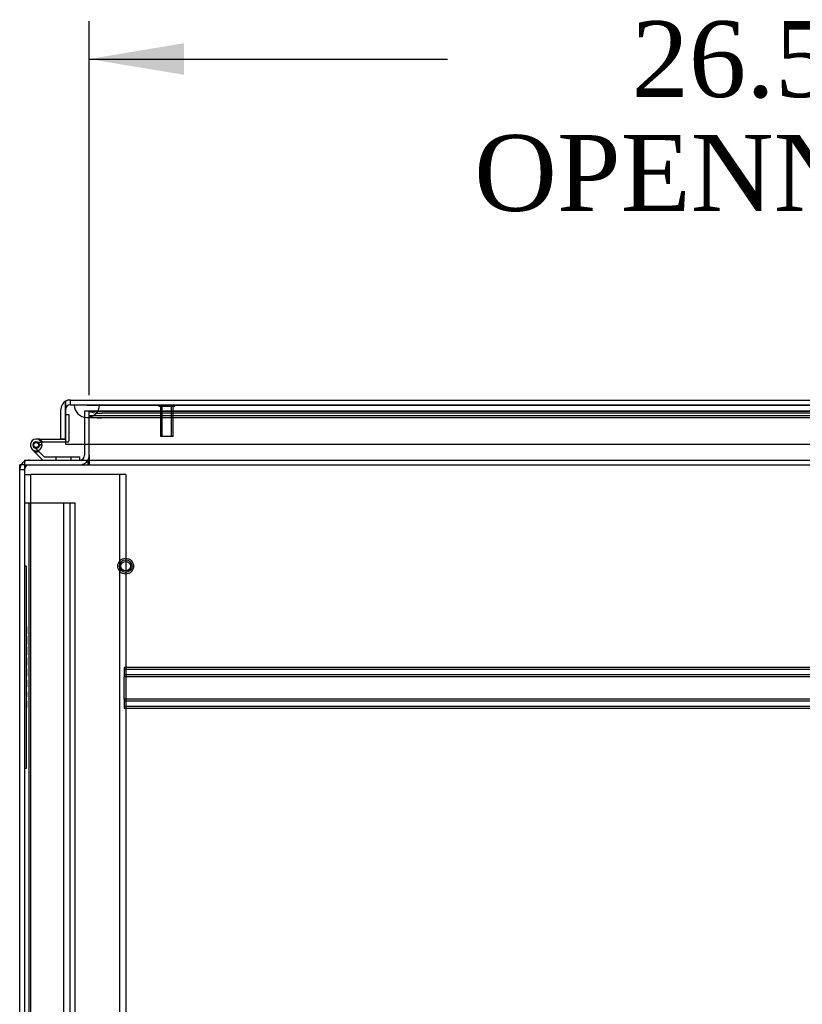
# Model space of a CAD drawing. Header units: inches. Extents: x 1 to 359, y -2 to 239.
# Tile 2 of 67: x 79 to 95, y 22 to 41. Entities that reach past the tile are written whole.
import ezdxf
from ezdxf.enums import TextEntityAlignment as Align
from ezdxf.lldxf.tags import DXFTag

# ---------------------------------------------------------------- set-up
doc = ezdxf.new("R2010")
doc.units = ezdxf.units.IN
doc.header["$MEASUREMENT"] = 0
for name, color, linetype in [('COM50677-1', 7, 'Continuous'), ('COM53964-2', 7, 'Continuous'), ('COM54746-60', 7, 'Continuous'), ('COM70216', 7, 'Continuous'), ('COM70220', 7, 'Continuous'), ('COM71195-7', 7, 'Continuous'), ('COM71298-7', 7, 'Continuous'), ('COM71299-7', 7, 'Continuous'), ('COM71300-7', 7, 'Continuous'), ('Default', 7, 'Continuous'), ('QLB20185', 7, 'Continuous'), ('STD26258', 7, 'Continuous')]:
    doc.layers.add(name, color=color, linetype=linetype)
doc.styles.add('SEACAD_Times_New_Roman', font='times.ttf')
tags = doc.linetypes.add('HIDDEN2', pattern=[0.1875, 0.125, -0.0625]).pattern_tags.tags
tags[6:7] = [DXFTag(74, 4), DXFTag(75, 0), DXFTag(340, '0'), DXFTag(46, 0.0), DXFTag(50, 0.0), DXFTag(44, 0.0), DXFTag(45, 0.0)]
tags[4:5] = [DXFTag(74, 4), DXFTag(75, 0), DXFTag(340, '0'), DXFTag(46, 0.0), DXFTag(50, 0.0), DXFTag(44, 0.0), DXFTag(45, 0.0)]
doc.dimstyles.new('HAMMOND_(STH_-_300x200)', dxfattribs={"dimtxt": 1.5, "dimasz": 1.875, "dimexe": 0.75, "dimexo": 0.75, "dimgap": 0.375, "dimtad": 0, "dimtih": 1, "dimtoh": 1, "dimzin": 0, "dimdsep": 46, "dimtxsty": 'SEACAD_Times_New_Roman', "dimblk1": '_SE_FILLED', "dimblk2": '_SE_FILLED', "dimsah": 1, "dimcen": 0.75, "dimadec": 0, "dimazin": 0, "dimtfac": 0.8, "dimtofl": 0, "dimtmove": 0, "dimatfit": 3, "dimfxl": 1, "dimtolj": 1, "dimtzin": 0, "dimarcsym": 0})

# ---------------------------------------------------------------- blocks, each defined once
blk = doc.blocks.new('SE2')
at = {"layer": 'COM50677-1', "color": 7, "linetype": 'HIDDEN2'}
for p, q in [((79.271, 32.22), (79.396, 32.22)), ((79.456, 32.22), (79.396, 32.22)), ((79.396, 8.72), (79.396, 32.22)), ((81.086, 32.22), (79.456, 32.22)), ((81.146, 32.22), (81.086, 32.22)), ((81.146, 32.22), (81.146, 8.72)), ((81.271, 32.22), (81.146, 32.22)), ((81.271, 32.22), (81.271, 8.72))]:
    blk.add_line(p, q, dxfattribs=at)
at = {"layer": 'COM53964-2', "color": 7, "linetype": 'HIDDEN2'}
for p, q in [((79.271, 31.659), (79.409, 31.659)), ((79.366, 9.284), (79.366, 31.659)), ((79.409, 31.659), (80.133, 31.659)), ((80.05, 9.284), (80.05, 31.659)), ((80.133, 31.659), (80.271, 31.659)), ((80.176, 9.284), (80.176, 31.659)), ((80.271, 9.284), (80.271, 31.659))]:
    blk.add_line(p, q, dxfattribs=at)
at = {"layer": 'COM54746-60', "color": 7, "linetype": 'Continuous'}
for p, q in [((80.083, 33.404), (80.083, 33.404)), ((79.57, 32.917), (79.503, 32.917)), ((79.57, 32.917), (80.083, 32.917)), ((80.083, 32.917), (80.083, 32.919)), ((79.636, 32.502), (79.424, 32.713)), ((79.467, 32.758), (79.661, 32.564)), ((79.62, 32.8), (79.558, 32.8)), ((79.606, 32.855), (79.626, 32.855)), ((80.083, 32.855), (79.626, 32.855)), ((79.661, 32.564), (80.355, 32.564)), ((80.355, 32.564), (80.355, 32.502))]:
    blk.add_line(p, q, dxfattribs=at)
at = {"layer": 'COM54746-60', "color": 7, "linetype": 'HIDDEN2'}
for p, q in [((80.083, 33.404), (80.145, 33.404)), ((80.145, 33.404), (80.145, 32.88)), ((79.44, 32.787), (79.44, 32.812)), ((79.49, 32.862), (79.515, 32.862)), ((79.515, 32.737), (79.49, 32.737)), ((79.503, 32.855), (79.606, 32.855)), ((79.62, 32.81), (79.558, 32.805)), ((79.565, 32.812), (79.565, 32.787)), ((80.12, 32.855), (80.083, 32.855)), ((79.89, 32.564), (79.89, 32.502)), ((80.194, 32.502), (80.194, 32.564))]:
    blk.add_line(p, q, dxfattribs=at)
at = {"layer": 'COM54746-60', "color": 7, "linetype": 'Continuous'}
blk.add_circle((79.503, 32.8), 0.05, dxfattribs=at)
for radius, start, end in [(0.117, 0, 227.608), (0.135, 24.0421, 60.0736), (0.055, 0, 228.8041), (0.055, 228.8041, 0), (0.117, 287.0274, 0)]:
    blk.add_arc((79.503, 32.8), radius, start, end, dxfattribs=at)
at = {"layer": 'COM54746-60', "color": 7, "linetype": 'HIDDEN2'}
for centre, radius, start, end in [((80.12, 32.88), 0.025, 270, 0), ((79.503, 32.8), 0.117, 227.608, 287.0274), ((79.49, 32.812), 0.05, 90, 180), ((79.49, 32.787), 0.05, 180, 270), ((79.515, 32.812), 0.05, 0, 90), ((79.515, 32.787), 0.05, 270, 0), ((79.503, 32.8), 0.135, 255.0294, 291.0142)]:
    blk.add_arc(centre, radius, start, end, dxfattribs=at)
at = {"layer": 'COM70216', "color": 7, "linetype": 'HIDDEN2'}
for p, q in [((106.738, 28.407), (81.238, 28.407)), ((81.238, 28.407), (81.238, 28.364)), ((106.738, 28.367), (81.238, 28.367)), ((81.238, 28.364), (81.238, 28.262)), ((81.238, 28.262), (81.238, 28.219)), ((106.738, 28.259), (81.238, 28.259)), ((81.238, 27.782), (81.238, 28.219)), ((106.738, 28.219), (81.238, 28.219)), ((106.738, 27.782), (81.238, 27.782)), ((81.238, 27.782), (81.238, 27.739)), ((106.738, 27.742), (81.238, 27.742)), ((81.238, 27.739), (81.238, 27.637)), ((81.238, 27.637), (81.238, 27.594)), ((106.738, 27.634), (81.238, 27.634)), ((106.738, 27.594), (81.238, 27.594))]:
    blk.add_line(p, q, dxfattribs=at)
at = {"layer": 'COM70220', "color": 7, "linetype": 'HIDDEN2'}
for p, q in [((80.255, 33.593), (80.754, 33.593)), ((80.255, 33.592), (80.255, 33.593)), ((80.255, 33.592), (80.754, 33.592)), ((80.504, 33.59), (80.255, 33.592)), ((80.753, 33.592), (80.504, 33.59)), ((80.504, 33.59), (80.754, 33.59)), ((80.753, 33.593), (80.753, 33.592)), ((80.754, 33.593), (107.222, 33.593)), ((80.754, 33.592), (107.222, 33.592)), ((80.754, 33.59), (107.222, 33.59)), ((80.504, 33.344), (80.754, 33.344)), ((80.754, 33.344), (107.222, 33.344))]:
    blk.add_line(p, q, dxfattribs=at)
blk.add_arc((80.504, 33.594), 0.25, 180, 0, dxfattribs=at)
at = {"layer": 'COM71195-7', "color": 7, "linetype": 'Continuous'}
for p, q in [((80.083, 33.663), (80.083, 33.499)), ((80.083, 33.499), (80.083, 33.663)), ((80.178, 33.689), (107.798, 33.689)), ((79.988, 32.919), (79.988, 33.499)), ((80.083, 32.919), (80.083, 33.499)), ((80.083, 33.499), (80.083, 32.814)), ((79.988, 32.919), (80.083, 32.919)), ((80.083, 32.814), (107.893, 32.814))]:
    blk.add_line(p, q, dxfattribs=at)
at = {"layer": 'COM71195-7', "color": 7, "linetype": 'HIDDEN2'}
for q in [(80.178, 33.689), (107.798, 33.594)]:
    blk.add_line((80.178, 33.594), q, dxfattribs=at)
at = {"layer": 'COM71195-7', "color": 7, "linetype": 'Continuous'}
for start, end in [(120, 180), (90, 120)]:
    blk.add_arc((80.178, 33.499), 0.19, start, end, dxfattribs=at)
at = {"layer": 'COM71195-7', "color": 7, "linetype": 'HIDDEN2'}
blk.add_arc((80.178, 33.499), 0.095, 90, 180, dxfattribs=at)
at = {"layer": 'COM71195-7', "color": 7, "linetype": 'Continuous'}
blk.add_ellipse((80.178, 33.499), major_axis=(0, -0.19), ratio=0.999171, start_param=3.141593, end_param=3.665191, dxfattribs=at)
at = {"layer": 'COM71195-7', "color": 7, "linetype": 'HIDDEN2'}
blk.add_ellipse((80.178, 33.499), major_axis=(0, -0.095), ratio=0.999171, start_param=3.141593, end_param=4.712389, dxfattribs=at)
at = {"layer": 'COM71298-7', "color": 7, "linetype": 'HIDDEN2'}
for p, q in [((80.551, 33.469), (80.551, 33.471)), ((80.552, 33.469), (80.551, 33.471)), ((107.589, 33.471), (80.551, 33.471)), ((107.589, 33.376), (80.551, 33.376)), ((107.339, 33.428), (80.801, 33.428)), ((107.339, 33.335), (80.801, 33.335))]:
    blk.add_line(p, q, dxfattribs=at)
for centre, major_axis, start_param, end_param in [((80.801, 33.472), (0.25, 0), 3.211698, 4.712389), ((80.801, 33.378), (-0.25, 0), 0.070105, 1.570796)]:
    blk.add_ellipse(centre, major_axis=major_axis, ratio=0.173648, start_param=start_param, end_param=end_param, dxfattribs=at)
at = {"layer": 'COM71299-7', "color": 7, "linetype": 'HIDDEN2'}
for p, q in [((80.551, 33.469), (107.589, 33.469)), ((80.551, 32.814), (80.551, 33.469)), ((80.521, 32.502), (80.521, 32.407)), ((80.551, 32.502), (80.551, 32.407)), ((79.271, 32.407), (139.141, 32.407))]:
    blk.add_line(p, q, dxfattribs=at)
at = {"layer": 'COM71299-7', "color": 7, "linetype": 'Continuous'}
for p, q in [((80.551, 32.597), (80.551, 32.814)), ((79.271, 32.502), (139.141, 32.502)), ((79.271, 32.502), (79.271, 32.312)), ((80.551, 32.597), (80.551, 32.502)), ((79.271, 32.312), (79.271, 8.537))]:
    blk.add_line(p, q, dxfattribs=at)
at = {"layer": 'COM71300-7', "color": 7, "linetype": 'HIDDEN2'}
for p, q in [((80.551, 33.469), (80.456, 33.469)), ((80.456, 33.469), (80.456, 32.814)), ((79.271, 32.312), (79.176, 32.312))]:
    blk.add_line(p, q, dxfattribs=at)
at = {"layer": 'COM71300-7', "color": 7, "linetype": 'Continuous'}
for p, q in [((80.456, 32.814), (80.456, 32.597)), ((79.176, 8.632), (79.176, 32.407)), ((79.271, 32.407), (79.176, 32.407))]:
    blk.add_line(p, q, dxfattribs=at)
at = {"layer": 'COM71300-7', "color": 7, "linetype": 'HIDDEN2'}
for centre, radius, start, end in [((79.366, 32.312), 0.19, 90, 120), ((80.361, 32.597), 0.19, 270, 330), ((79.366, 32.312), 0.19, 150, 180), ((79.366, 32.312), 0.095, 90, 180)]:
    blk.add_arc(centre, radius, start, end, dxfattribs=at)
at = {"layer": 'COM71300-7', "color": 7, "linetype": 'Continuous'}
for centre, radius, start, end in [((80.361, 32.597), 0.095, 270, 0), ((80.361, 32.597), 0.19, 330, 0), ((79.366, 32.312), 0.19, 120, 150)]:
    blk.add_arc(centre, radius, start, end, dxfattribs=at)
at = {"layer": 'QLB20185', "color": 7, "linetype": 'HIDDEN2'}
for p, q in [((79.301, 30.407), (79.271, 30.407)), ((79.301, 30.407), (79.301, 30.032)), ((79.301, 30.032), (79.301, 26.782)), ((79.318, 29.248), (79.299, 29.248)), ((79.318, 29.233), (79.299, 29.233)), ((79.318, 29.214), (79.299, 29.214)), ((79.316, 29.227), (79.301, 29.227)), ((79.316, 29.221), (79.301, 29.221)), ((79.316, 29.212), (79.301, 29.212)), ((79.316, 29.211), (79.301, 29.211)), ((79.316, 29.21), (79.301, 29.21)), ((79.316, 29.202), (79.301, 29.202)), ((79.316, 29.177), (79.301, 29.177)), ((79.316, 29.202), (79.316, 29.212)), ((79.316, 29.174), (79.316, 29.202)), ((79.299, 29.07), (79.318, 29.07)), ((79.299, 29.07), (79.318, 29.07)), ((79.318, 29.03), (79.299, 29.03)), ((79.316, 29.177), (79.301, 29.177)), ((79.316, 29.174), (79.301, 29.174)), ((79.316, 29.157), (79.301, 29.157)), ((79.316, 29.123), (79.301, 29.123)), ((79.316, 29.097), (79.301, 29.097)), ((79.316, 29.096), (79.301, 29.096)), ((79.316, 29.088), (79.301, 29.088)), ((79.316, 29.085), (79.301, 29.085)), ((79.316, 29.084), (79.301, 29.084)), ((79.316, 29.072), (79.301, 29.072)), ((79.316, 29.028), (79.301, 29.028)), ((79.316, 28.985), (79.301, 28.985)), ((79.316, 29.088), (79.316, 29.174)), ((79.316, 29.072), (79.316, 29.088)), ((79.316, 29.072), (79.316, 29.07)), ((79.316, 29.02), (79.316, 29.028)), ((79.316, 28.859), (79.316, 29.02)), ((79.299, 28.926), (79.318, 28.926)), ((79.318, 28.823), (79.299, 28.823)), ((79.316, 28.971), (79.301, 28.971)), ((79.316, 28.928), (79.301, 28.928)), ((79.316, 28.874), (79.301, 28.874)), ((79.316, 28.859), (79.301, 28.859)), ((79.316, 28.821), (79.301, 28.821)), ((79.316, 28.794), (79.301, 28.794)), ((79.316, 28.813), (79.316, 28.821)), ((79.316, 28.704), (79.316, 28.813)), ((79.299, 28.675), (79.318, 28.675)), ((79.299, 28.66), (79.318, 28.66)), ((79.299, 28.659), (79.318, 28.659)), ((79.299, 28.645), (79.318, 28.645)), ((79.316, 28.779), (79.301, 28.779)), ((79.316, 28.697), (79.301, 28.697)), ((79.316, 28.689), (79.301, 28.689)), ((79.316, 28.681), (79.301, 28.681)), ((79.316, 28.677), (79.301, 28.677)), ((79.316, 28.673), (79.301, 28.673)), ((79.316, 28.667), (79.301, 28.667)), ((79.316, 28.665), (79.301, 28.665)), ((79.316, 28.655), (79.301, 28.655)), ((79.316, 28.652), (79.301, 28.652)), ((79.316, 28.595), (79.301, 28.595)), ((79.316, 28.673), (79.316, 28.704)), ((79.316, 28.652), (79.316, 28.673)), ((79.316, 28.453), (79.316, 28.595)), ((79.318, 28.588), (79.299, 28.588)), ((79.299, 28.468), (79.318, 28.468)), ((79.299, 28.453), (79.318, 28.453)), ((79.316, 28.58), (79.301, 28.58)), ((79.316, 28.576), (79.301, 28.576)), ((79.316, 28.573), (79.301, 28.573)), ((79.316, 28.554), (79.301, 28.554)), ((79.316, 28.553), (79.301, 28.553)), ((79.316, 28.483), (79.301, 28.483)), ((79.316, 28.473), (79.301, 28.473)), ((79.316, 28.468), (79.301, 28.468)), ((79.316, 28.468), (79.301, 28.468)), ((79.316, 28.466), (79.301, 28.466)), ((79.316, 28.457), (79.301, 28.457)), ((79.316, 28.455), (79.301, 28.455)), ((79.316, 28.453), (79.301, 28.453)), ((79.316, 28.371), (79.301, 28.371)), ((79.316, 28.367), (79.301, 28.367)), ((79.316, 28.358), (79.301, 28.358)), ((79.316, 28.356), (79.301, 28.356)), ((79.316, 28.35), (79.301, 28.35)), ((79.316, 28.347), (79.301, 28.347)), ((79.316, 28.337), (79.301, 28.337)), ((79.316, 28.328), (79.301, 28.328)), ((79.316, 28.281), (79.301, 28.281)), ((79.316, 28.279), (79.301, 28.279)), ((79.316, 28.27), (79.301, 28.27)), ((79.316, 28.265), (79.301, 28.265)), ((79.316, 28.26), (79.301, 28.26)), ((79.316, 28.259), (79.301, 28.259)), ((79.316, 28.257), (79.301, 28.257)), ((79.316, 28.251), (79.301, 28.251)), ((79.316, 28.249), (79.301, 28.249)), ((79.316, 28.24), (79.301, 28.24)), ((79.316, 28.236), (79.301, 28.236)), ((79.316, 28.367), (79.316, 28.371)), ((79.316, 28.358), (79.316, 28.367)), ((79.316, 28.347), (79.316, 28.358)), ((79.316, 28.328), (79.316, 28.347)), ((79.316, 28.259), (79.316, 28.328)), ((79.316, 28.236), (79.316, 28.259)), ((79.318, 28.157), (79.299, 28.157)), ((79.318, 28.157), (79.299, 28.157)), ((79.299, 28.023), (79.318, 28.023)), ((79.316, 28.155), (79.301, 28.155)), ((79.316, 28.155), (79.301, 28.155)), ((79.316, 28.155), (79.301, 28.155)), ((79.316, 28.149), (79.301, 28.149)), ((79.316, 28.097), (79.301, 28.097)), ((79.316, 28.082), (79.301, 28.082)), ((79.316, 28.025), (79.301, 28.025)), ((79.316, 28.147), (79.316, 28.155)), ((79.316, 28.032), (79.316, 28.147)), ((79.316, 28.025), (79.316, 28.032)), ((79.318, 27.942), (79.299, 27.942)), ((79.318, 27.939), (79.299, 27.939)), ((79.318, 27.928), (79.299, 27.928)), ((79.318, 27.924), (79.299, 27.924)), ((79.316, 27.933), (79.301, 27.933)), ((79.316, 27.929), (79.301, 27.929)), ((79.316, 27.923), (79.301, 27.923)), ((79.316, 27.913), (79.301, 27.913)), ((79.316, 27.91), (79.301, 27.91)), ((79.316, 27.91), (79.301, 27.91)), ((79.316, 27.905), (79.301, 27.905)), ((79.316, 27.846), (79.301, 27.846)), ((79.316, 27.841), (79.301, 27.841)), ((79.316, 27.838), (79.301, 27.838)), ((79.316, 27.828), (79.301, 27.828)), ((79.316, 27.827), (79.301, 27.827)), ((79.316, 27.823), (79.301, 27.823)), ((79.316, 27.823), (79.301, 27.823)), ((79.316, 27.828), (79.316, 27.923)), ((79.299, 27.812), (79.318, 27.812)), ((79.299, 27.809), (79.318, 27.809)), ((79.318, 27.735), (79.299, 27.735)), ((79.316, 27.728), (79.301, 27.728)), ((79.316, 27.721), (79.301, 27.721)), ((79.316, 27.717), (79.301, 27.717)), ((79.316, 27.715), (79.301, 27.715)), ((79.316, 27.703), (79.301, 27.703)), ((79.316, 27.702), (79.301, 27.702)), ((79.316, 27.702), (79.301, 27.702)), ((79.316, 27.677), (79.301, 27.677)), ((79.316, 27.622), (79.301, 27.622)), ((79.316, 27.735), (79.316, 27.728)), ((79.316, 27.703), (79.316, 27.728)), ((79.316, 27.611), (79.316, 27.703)), ((79.299, 27.605), (79.318, 27.605)), ((79.299, 27.605), (79.318, 27.605)), ((79.299, 27.59), (79.318, 27.59)), ((79.316, 27.62), (79.301, 27.62)), ((79.316, 27.611), (79.301, 27.611)), ((79.316, 27.609), (79.301, 27.609)), ((79.316, 27.607), (79.301, 27.607)), ((79.301, 26.782), (79.301, 26.407)), ((79.301, 26.407), (79.271, 26.407))]:
    blk.add_line(p, q, dxfattribs=at)
at = {"layer": 'STD26258', "color": 7, "linetype": 'HIDDEN2'}
for p, q in [((81.927, 33.594), (81.927, 33.562)), ((82.239, 33.562), (81.927, 33.562)), ((81.958, 33.562), (81.958, 32.969)), ((81.989, 32.969), (81.989, 33.562)), ((82.177, 32.969), (82.177, 33.562)), ((82.208, 32.969), (82.208, 33.562)), ((82.239, 33.562), (82.239, 33.594)), ((82.208, 32.969), (81.958, 32.969))]:
    blk.add_line(p, q, dxfattribs=at)
for radius in [0.156, 0.125, 0.0944]:
    blk.add_circle((81.271, 30.407), radius, dxfattribs=at)
blk = doc.blocks.new('DMBLK86')
at = {"layer": 'Default', "linetype": 'Continuous', "transparency": 16777216}
for points in [[(82.426, 40.738), (80.551, 40.425), (82.426, 40.113)], [(105.227, 40.738), (105.227, 40.113), (107.102, 40.425)]]:
    blk.add_hatch(color=7, dxfattribs=at).paths.add_polyline_path(points)
at = {"layer": 'Default', "color": 7, "linetype": 'Continuous', "transparency": 16777216}
for p, q in [((80.551, 33.783), (80.551, 41.175)), ((107.102, 34.034), (107.102, 41.175)), ((80.551, 40.425), (87.632, 40.425)), ((100.021, 40.425), (107.102, 40.425))]:
    blk.add_line(p, q, dxfattribs=at)
at = {"layer": 'Default', "color": 7, "linetype": 'Continuous', "transparency": 16777216, "style": 'SEACAD_Times_New_Roman'}
for s, p in [('26.55', (91.267, 41.175)), ('OPENNING', (88.157, 38.925))]:
    blk.add_text(s, height=1.5, dxfattribs=at).set_placement(p, align=Align.TOP_LEFT)
blk = doc.blocks.new('_SE_FILLED')
at = {"color": 0}
blk.add_line((0, 0), (-1, 0), dxfattribs=at)
blk.add_solid([(0, 0), (-1, -0.1665), (-1, 0.1665), (0, 0)], dxfattribs=at)

msp = doc.modelspace()

# ---------------------------------------------------------------- block references
at = {"layer": 'Default'}
msp.add_blockref('SE2', (0, 0), dxfattribs=at)

# ---------------------------------------------------------------- dimensions: what is measured, and where the dimension line sits
at = {"layer": 'Default', "color": 7, "linetype": 'Continuous'}
dim = msp.add_linear_dim(base=(107.102, 40.425), p1=(80.551, 33.033), p2=(107.102, 33.284), text='\\A1;<>\\POPENNING', dimstyle='HAMMOND_(STH_-_300x200)', dxfattribs=at)
dim.commit()
dim.dimension.update_dxf_attribs({"geometry": 'DMBLK86', "text_midpoint": (93.826, 40.425), "dimtype": 160})

doc.saveas('drawing.dxf')
